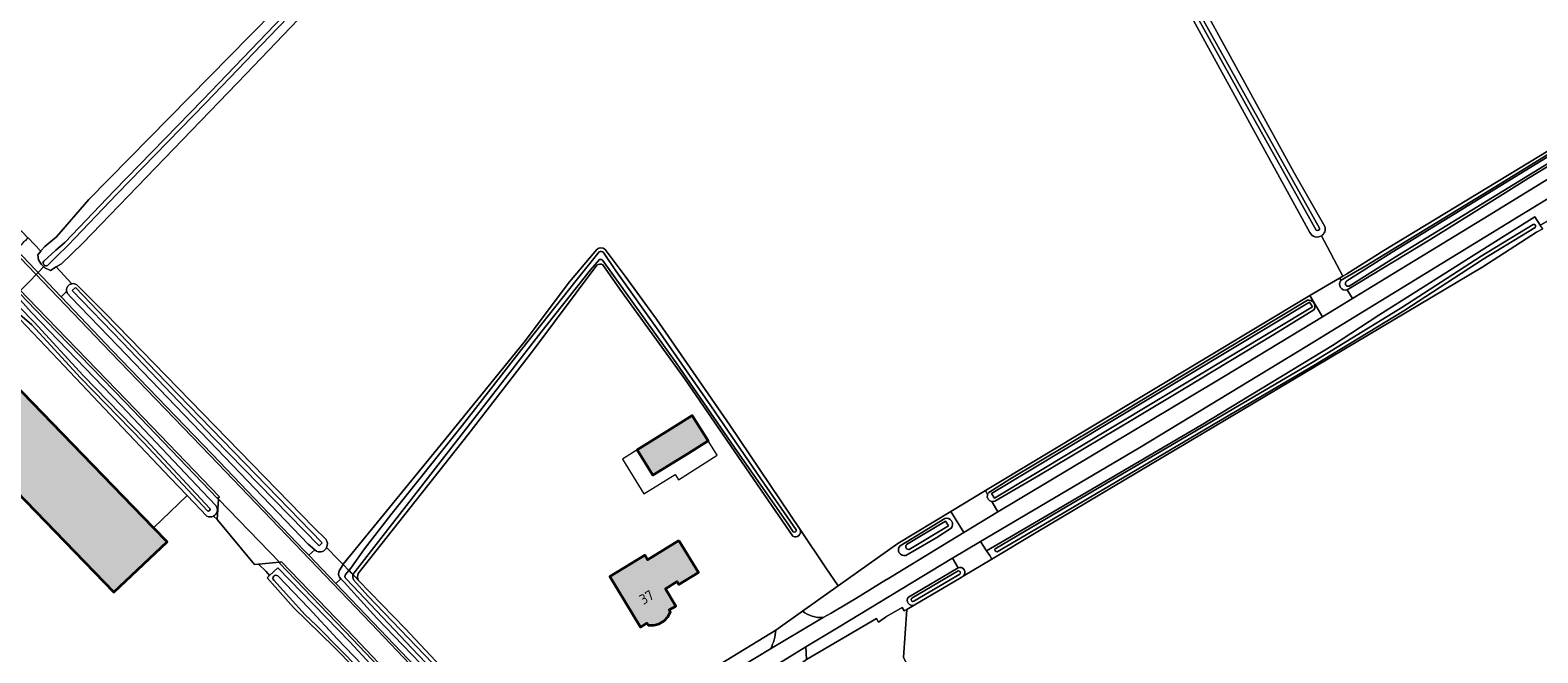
# Model space of a CAD drawing. Header units: metres. Extents: x 200031 to 204075, y 460125 to 464703.
# Tile 8 of 178: x 200361 to 200628, y 462342 to 462452. Entities that reach past the tile are written whole.
import ezdxf
from ezdxf.enums import TextEntityAlignment as Align

# ---------------------------------------------------------------- set-up
doc = ezdxf.new("R2010")
doc.units = ezdxf.units.M
doc.header["$LTSCALE"] = 2
for name, color, linetype, lineweight in [('B-WE-GR-BOS_LOOF-GV', 253, 'Continuous', 13), ('B-WE-GR-BOUWLAND-GV', 253, 'Continuous', 13), ('B-WE-GR-GRAS-GV', 253, 'Continuous', 13), ('B-WE-KW-KUNSTWERK_DUIKER-G', 253, 'Continuous', 18), ('B-WE-OG-BEBOUWING-GV', 253, 'Continuous', 35), ('B-WE-OG-BEBOUWING-T18', 253, 'Continuous', 18), ('B-WE-OG-BEBOUWING_LUIFEL-GV', 253, 'Continuous', 18), ('B-WE-OG-TERREIN_CULTUURSCHEIDING-GV', 253, 'Continuous', 18), ('B-WE-OG-TERREIN_ERF-GV', 253, 'Continuous', 18), ('B-WE-OG-WATER_SLOOT-GV', 253, 'Continuous', 18), ('B-WE-VH-ONVERHARD-GV', 253, 'Continuous', 18), ('B-WE-VH-VERHARDING_ASFALT-GV', 253, 'Continuous', 18), ('B-WE-VH-VERHARDING_BETON-A', 254, 'Continuous', 25), ('B-WE-VH-VERHARDING_HALFVERHARDING-GV', 253, 'Continuous', 18), ('B-WE-VH-VERHARDING_OPEN-GV', 253, 'Continuous', 18)]:
    doc.layers.add(name, color=color, linetype=linetype, lineweight=lineweight)
doc.styles.add('NLCS-ISO-M1000-T18', font='NLCS-ISO.ttf', dxfattribs={"height": 1.8})

msp = doc.modelspace()

# ---------------------------------------------------------------- hatches: boundary and pattern name
at = {"layer": 'B-WE-VH-VERHARDING_BETON-A'}
h = msp.add_hatch(color=256, dxfattribs=at)
h.dxf.hatch_style = 1
h.paths.add_polyline_path([(200382.917, 462363.775), (200343.43, 462404.487), (200334.136, 462395.47), (200375.869, 462352.373), (200385.294, 462361.324)])
h = msp.add_hatch(color=256, dxfattribs=at)
h.dxf.hatch_style = 1
h.paths.add_polyline_path([(200477.763, 462377.005), (200481.315, 462379.203), (200478.463, 462383.731), (200474.94, 462381.528), (200468.681, 462377.656), (200471.504, 462373.133)])
h = msp.add_hatch(color=256, dxfattribs=at)
h.dxf.hatch_style = 1
h.paths.add_polyline_path([(200476.107, 462361.571), (200470.531, 462358.153), (200470.055, 462358.929), (200463.874, 462355.14), (200469.306, 462346.185), (200470.434, 462346.869), (200470.646, 462346.541), (200471.638, 462346.512), (200472.605, 462346.794), (200473.472, 462347.313), (200474.157, 462348.028), (200474.608, 462348.908), (200474.4, 462349.243), (200475.531, 462349.923), (200473.701, 462352.963), (200475.82, 462354.252), (200476.116, 462353.765), (200479.595, 462355.88)])

# ---------------------------------------------------------------- linework, layer by layer
at = {"layer": 'B-WE-GR-BOS_LOOF-GV', "flags": 128}
msp.add_lwpolyline([(200388.893, 462369.522), (200385.868, 462372.679), (200374.188, 462384.983), (200366.009, 462393.652), (200359.248, 462400.761), (200347.072, 462409.188), (200345.761, 462408.046), (200343.43, 462404.487), (200382.917, 462363.775)], close=True, dxfattribs=at)
at = {"layer": 'B-WE-GR-BOUWLAND-GV', "flags": 128}
for points in [[(200284.259, 462545.016), (200283.947, 462545.509), (200253.864, 462525.845), (200256.479, 462523.108), (200264.094, 462515.138), (200334.517, 462442.636), (200345.534, 462431.068), (200345.85, 462430.737), (200348.863, 462427.573), (200348.867, 462427.569), (200360.551, 462415.301), (200360.636, 462415.212), (200362.884, 462412.872), (200362.96, 462412.963)], [(200362.96, 462412.963), (200363.59, 462413.713), (200365.671, 462415.403), (200371.434, 462422.053), (200399.956, 462451.036), (200418.199, 462469.569), (200412.911, 462475.445)]]:
    msp.add_lwpolyline(points, dxfattribs=at)
at = {"layer": 'B-WE-GR-GRAS-GV', "flags": 128}
for points in [[(200590.101, 462415.599), (200593.912, 462408.462), (200594.522, 462408.819), (200594.602, 462408.872), (200601.164, 462412.966), (200647.007, 462440.755), (200652.506, 462444.42), (200659.412, 462448.695), (200641.077, 462480.685), (200675.448, 462501.041), (200678.433, 462495.986), (200717.992, 462524.55), (200708.549, 462551.913), (200713.247, 462577.042), (200714.71, 462580.009), (200717.726, 462581.303), (200738.277, 462594.149), (200756.747, 462609.151), (200768.751, 462620.888), (200768.431, 462621.3)], [(200536.998, 462511.659), (200529.791, 462524.465), (200509.385, 462505.501), (200478.297, 462475.718), (200473.799, 462471.388), (200472.081, 462469.958), (200470.238, 462469.283), (200467.741, 462468.942), (200440.826, 462468.729), (200440.567, 462469.093), (200440.606, 462469.847), (200440.679, 462470.798), (200422.607, 462470.895), (200422.919, 462470.316), (200422.93, 462470.064), (200422.975, 462469.068), (200399.312, 462444.346), (200370.355, 462414.283), (200366.585, 462410.637), (200365.641, 462410.071), (200368.43, 462407.099)], [(200588.04, 462416.173), (200536.484, 462510.157)], [(200538.554, 462511.348), (200553.85, 462484.044), (200585.23, 462426.753), (200590.701, 462417.241)], [(200629.34, 462416.814), (200628.24, 462416.27), (200618.738, 462410.077), (200539.497, 462362.986), (200531.603, 462358.265), (200526.531, 462355.231), (200526.174, 462355.018), (200517.821, 462350.096), (200516.524, 462349.332), (200515.916, 462340.797), (200527.67, 462318.906), (200529.372, 462316.286), (200528.981, 462315.058), (200478.943, 462284.666), (200487.578, 462273.515), (200500.126, 462257.034), (200512.186, 462242.032)], [(200530.475, 462370.402), (200588.022, 462405.014), (200593.302, 462408.105), (200593.912, 462408.462), (200590.101, 462415.599)], [(200413.606, 462360.32), (200415.662, 462358.203), (200416.52, 462357.32), (200416.525, 462357.315), (200416.53, 462357.31), (200416.559, 462357.358), (200434.28, 462379.062), (200448.675, 462396.713), (200456.669, 462407.434), (200461.512, 462413.193)], [(200463.022, 462413.187), (200466.565, 462408.459), (200472.126, 462400.791), (200485.108, 462382.005), (200497.594, 462363.498), (200502.192, 462356.683), (200504.341, 462353.526), (200514.918, 462361.046), (200524.314, 462366.697), (200530.475, 462370.402)], [(200369.269, 462406.91), (200374.385, 462401.798), (200389.42, 462386.367), (200411.396, 462363.783), (200413.477, 462361.768)]]:
    msp.add_lwpolyline(points, dxfattribs=at)
at = {"layer": 'B-WE-GR-GRAS-GV'}
for points in [[(200590.101, 462415.599, -0.4459816), (200588.04, 462416.173)], [(200590.701, 462417.241, -0.3387751), (200590.101, 462415.599)], [(200461.512, 462413.193, -0.3642299), (200463.022, 462413.187)], [(200368.43, 462407.099, -0.193332), (200369.269, 462406.91)], [(200413.477, 462361.768, -0.2798137), (200413.606, 462360.32)]]:
    msp.add_lwpolyline(points, format="xyb", dxfattribs=at)
at = {"layer": 'B-WE-KW-KUNSTWERK_DUIKER-G', "flags": 128}
msp.add_lwpolyline([(200357.922, 462404.497), (200360.812, 462407.438), (200363.702, 462410.38)], dxfattribs=at)
at = {"layer": 'B-WE-OG-BEBOUWING-GV', "flags": 128}
for points in [[(200382.917, 462363.775), (200343.43, 462404.487), (200334.136, 462395.47), (200375.869, 462352.373), (200385.294, 462361.324)], [(200477.763, 462377.005), (200481.315, 462379.203), (200478.463, 462383.731), (200474.94, 462381.528), (200468.681, 462377.656), (200471.504, 462373.133)], [(200476.107, 462361.571), (200470.531, 462358.153), (200470.055, 462358.929), (200463.874, 462355.14), (200469.306, 462346.185), (200470.434, 462346.869), (200470.646, 462346.541), (200471.638, 462346.512), (200472.605, 462346.794), (200473.472, 462347.313), (200474.157, 462348.028), (200474.608, 462348.908), (200474.4, 462349.243), (200475.531, 462349.923), (200473.701, 462352.963), (200475.82, 462354.252), (200476.116, 462353.765), (200479.595, 462355.88)]]:
    msp.add_lwpolyline(points, close=True, dxfattribs=at)
at = {"layer": 'B-WE-OG-BEBOUWING_LUIFEL-GV', "flags": 128}
msp.add_lwpolyline([(200477.763, 462377.005), (200471.504, 462373.133), (200468.681, 462377.656), (200466.079, 462375.983), (200469.891, 462369.851), (200475.445, 462373.259), (200476.034, 462372.306), (200482.91, 462376.672), (200481.315, 462379.203)], close=True, dxfattribs=at)
at = {"layer": 'B-WE-OG-TERREIN_CULTUURSCHEIDING-GV', "flags": 128}
msp.add_lwpolyline([(200529.628, 462361.364), (200530.671, 462359.718), (200535.727, 462362.658), (200568.763, 462382.02), (200592.051, 462396.11), (200600.299, 462401.492), (200619.536, 462413.687), (200627.938, 462418.941), (200628.873, 462417.483), (200631.506, 462419.043), (200639.064, 462423.945), (200665.178, 462440.342), (200667.055, 462441.503), (200669.44, 462442.979), (200672.356, 462444.57), (200671.771, 462444.882), (200669.854, 462445.074), (200667.861, 462443.774), (200667.19, 462444.804), (200659.74, 462440.175), (200626.507, 462419.886), (200625.935, 462419.537), (200586.161, 462395.205), (200557.865, 462378.069)], close=True, dxfattribs=at)
for points in [[(200652.904, 462441.912), (200642.334, 462435.237), (200626.813, 462425.827), (200621.743, 462422.648), (200609.49, 462415.017), (200594.652, 462406.014), (200595.596, 462404.487), (200618.773, 462418.577), (200654.77, 462440.706), (200652.506, 462444.42), (200647.007, 462440.755), (200601.164, 462412.966), (200594.602, 462408.872), (200594.522, 462408.819), (200593.912, 462408.462), (200593.302, 462408.105), (200593.566, 462407.699), (200597.983, 462410.293), (200619.935, 462423.7), (200640.264, 462436.173), (200651.927, 462443.596)], [(200393.54, 462365.871), (200394.205, 462365.251), (200394.439, 462368.905), (200394.326, 462369.057), (200394.276, 462369.018), (200377.786, 462386.157), (200361.928, 462402.526), (200352.502, 462412.308), (200349.663, 462411.445)], [(200351.659, 462410.657), (200355.017, 462407.952), (200358.247, 462405.35), (200361.279, 462401.986), (200377.143, 462385.516), (200391.603, 462370.273), (200393.939, 462367.774)], [(200367.487, 462405.724), (200366.495, 462404.776), (200375.563, 462395.245), (200393.28, 462376.857), (200409.554, 462359.863), (200410.453, 462358.924), (200411.524, 462359.894)], [(200411.524, 462359.894), (200410.322, 462360.896), (200394.194, 462377.726), (200376.586, 462396.1), (200368.201, 462404.704), (200367.646, 462405.337)], [(200531.63, 462368.449), (200532.704, 462366.632), (200536.03, 462368.659), (200572.997, 462390.748), (200590.258, 462401.242), (200588.022, 462405.014), (200530.475, 462370.402), (200530.87, 462369.734)], [(200531.098, 462370.092), (200534.837, 462372.453), (200555.37, 462384.714), (200572.918, 462395.324), (200587.589, 462404.158)], [(200588.766, 462402.478), (200581.631, 462398.094), (200565.787, 462388.542), (200556.616, 462383.019), (200539.942, 462373.095), (200532.129, 462368.502)], [(200501.687, 462347.883), (200503.086, 462348.69), (200506.158, 462350.515), (200507.47, 462351.294), (200512.946, 462354.624), (200513.006, 462354.645), (200522.875, 462360.64), (200526.653, 462362.943), (200524.314, 462366.697), (200514.918, 462361.046), (200504.341, 462353.526), (200498.012, 462349.026)], [(200515.33, 462360.608), (200523.249, 462365.469)], [(200524.407, 462363.74), (200521.857, 462362.091), (200516.341, 462358.911)], [(200430.759, 462330.855), (200418.225, 462344.056), (200405.252, 462357.532), (200405.322, 462357.619), (200405.248, 462357.725), (200401.522, 462357.38), (200402.857, 462356.028), (200403.474, 462355.345), (200404.969, 462356.695), (200417.696, 462343.609), (200430.069, 462330.232)], [(200516.813, 462351.507), (200525.631, 462356.727), (200524.652, 462358.42), (200524.527, 462358.346), (200504.541, 462346.23), (200498.641, 462342.681), (200498.74, 462340.46)], [(200469.1, 462329.821), (200464.308, 462326.963), (200453.963, 462320.67), (200451.339, 462320.066), (200449.177, 462320.349), (200447.551, 462321.55), (200436.398, 462333.342), (200422.52, 462347.767), (200416.697, 462354.138), (200416.103, 462354.778), (200415.24, 462353.928), (200421.785, 462347.097), (200435.495, 462332.682), (200446.75, 462320.751), (200448.788, 462319.427), (200451.395, 462319.174), (200454.291, 462319.968), (200456.809, 462321.376), (200457.001, 462321.041), (200469.208, 462328.487), (200483.236, 462336.919), (200487.246, 462339.293), (200492.379, 462342.354)], [(200498.74, 462340.46), (200511.126, 462347.721), (200511.537, 462347.096), (200512.952, 462348.059), (200515.691, 462349.68), (200516.07, 462349.064), (200516.524, 462349.332), (200517.821, 462350.096)], [(200493.278, 462345.66), (200483.393, 462339.641)]]:
    msp.add_lwpolyline(points, dxfattribs=at)
at = {"layer": 'B-WE-OG-TERREIN_CULTUURSCHEIDING-GV'}
for points in [[(200367.646, 462405.337, -0.0910027), (200367.487, 462405.724)], [(200587.589, 462404.158, -0.659052), (200588.766, 462402.478)], [(200530.87, 462369.734, -0.1113183), (200531.098, 462370.092)], [(200393.939, 462367.774, -0.4789284), (200393.54, 462365.871)], [(200532.129, 462368.502, -0.1330004), (200531.63, 462368.449)], [(200523.249, 462365.469, -0.7370364), (200524.407, 462363.74)], [(200516.341, 462358.911, -0.7522103), (200515.33, 462360.608)], [(200517.821, 462350.096, -0.746469), (200516.813, 462351.507)], [(200498.012, 462349.026, 0.1796315), (200501.687, 462347.883)], [(200492.379, 462342.354, 0.0981241), (200493.278, 462345.66)]]:
    msp.add_lwpolyline(points, format="xyb", dxfattribs=at)
at = {"layer": 'B-WE-OG-TERREIN_ERF-GV', "flags": 128}
for points in [[(200392.374, 462365.89), (200388.893, 462369.522), (200382.917, 462363.775), (200385.294, 462361.324), (200375.869, 462352.373), (200334.136, 462395.47), (200343.43, 462404.487), (200345.761, 462408.046), (200337.304, 462417.554), (200335.967, 462416.33), (200277.191, 462475.967), (200272.938, 462472.941), (200268.614, 462469.865), (200257.211, 462461.75), (200244.78, 462452.727)], [(200461.522, 462410.387), (200450.351, 462395.405), (200438.681, 462380.324), (200419.215, 462355.726)], [(200490.685, 462370.493), (200477.077, 462390.3), (200465.641, 462406.111), (200462.612, 462410.451)], [(200496.308, 462362.323), (200490.685, 462370.493)], [(200434.173, 462322.611), (200425.51, 462331.887), (200414.926, 462342.633), (200407.737, 462349.688), (200403.056, 462354.94), (200403.474, 462355.345), (200402.857, 462356.028), (200401.522, 462357.38), (200400.785, 462357.312), (200394.205, 462365.251), (200393.54, 462365.871)], [(200469.137, 462331.018), (200483.393, 462339.641), (200493.278, 462345.66), (200498.012, 462349.026), (200504.341, 462353.526), (200502.192, 462356.683), (200497.594, 462363.498)], [(200419.28, 462354.479), (200427.559, 462345.956), (200448.37, 462323.796), (200449.842, 462322.628), (200450.153, 462322.532)], [(200460.737, 462308.036), (200477.06, 462287.098), (200478.943, 462284.666), (200528.981, 462315.058), (200529.372, 462316.286), (200527.67, 462318.906), (200515.916, 462340.797), (200516.524, 462349.332), (200516.07, 462349.064), (200515.691, 462349.68), (200512.952, 462348.059), (200511.537, 462347.096), (200511.126, 462347.721), (200498.74, 462340.46), (200496.999, 462339.171)]]:
    msp.add_lwpolyline(points, dxfattribs=at)
at = {"layer": 'B-WE-OG-TERREIN_ERF-GV'}
for points in [[(200462.612, 462410.451, 0.3028947), (200461.522, 462410.387)], [(200393.54, 462365.871, -0.2478193), (200392.374, 462365.89)], [(200497.594, 462363.498, -0.7165167), (200496.308, 462362.323)], [(200419.215, 462355.726, 0.2172748), (200419.28, 462354.479)]]:
    msp.add_lwpolyline(points, format="xyb", dxfattribs=at)
at = {"layer": 'B-WE-OG-TERREIN_ERF-GV', "flags": 128}
for points in [[(200468.681, 462377.656), (200474.94, 462381.528), (200478.463, 462383.731), (200481.315, 462379.203), (200477.763, 462377.005), (200471.504, 462373.133)], [(200470.055, 462358.929), (200470.531, 462358.153), (200476.107, 462361.571), (200479.595, 462355.88), (200476.116, 462353.765), (200475.82, 462354.252), (200473.701, 462352.963), (200475.531, 462349.923), (200474.4, 462349.243), (200474.608, 462348.908), (200474.157, 462348.028), (200473.472, 462347.313), (200472.605, 462346.794), (200471.638, 462346.512), (200470.646, 462346.541), (200470.434, 462346.869), (200469.306, 462346.185), (200463.874, 462355.14)]]:
    msp.add_lwpolyline(points, close=True, dxfattribs=at)
at = {"layer": 'B-WE-OG-WATER_SLOOT-GV', "flags": 128}
for points in [[(200536.484, 462510.157), (200588.04, 462416.173)], [(200589.18, 462416.607), (200576.295, 462439.551), (200564.337, 462461.151), (200553.314, 462481.096), (200541.597, 462502.731), (200537.189, 462510.573)], [(200537.189, 462510.573), (200541.597, 462502.731), (200553.314, 462481.096), (200564.337, 462461.151), (200576.295, 462439.551), (200589.18, 462416.607)], [(200537.777, 462510.903), (200542.187, 462503.057), (200553.905, 462481.419), (200564.927, 462461.478), (200576.884, 462439.88), (200589.768, 462416.937)], [(200589.768, 462416.937), (200576.884, 462439.88), (200564.927, 462461.478), (200553.905, 462481.419), (200542.187, 462503.057), (200537.777, 462510.903)], [(200590.701, 462417.241), (200585.23, 462426.753), (200553.85, 462484.044), (200538.554, 462511.348)], [(200418.199, 462469.569), (200399.956, 462451.036), (200371.434, 462422.053), (200365.671, 462415.403), (200363.59, 462413.713), (200362.96, 462412.963), (200362.884, 462412.872), (200362.364, 462412.246), (200362.488, 462411.326), (200362.941, 462410.568), (200363.593, 462409.939), (200364.639, 462409.471), (200365.641, 462410.071), (200366.585, 462410.637), (200370.355, 462414.283), (200399.312, 462444.346), (200422.975, 462469.068)], [(200363.415, 462411.073), (200365.594, 462413.02), (200367.166, 462414.408), (200375.945, 462423.57), (200391.631, 462439.689), (200404.41, 462452.994), (200421.346, 462470.409)], [(200421.346, 462470.409), (200404.41, 462452.994), (200391.631, 462439.689), (200375.945, 462423.57), (200367.166, 462414.408), (200365.594, 462413.02), (200363.415, 462411.073)], [(200364.1, 462410.353), (200365.615, 462411.866), (200367.698, 462413.899), (200376.474, 462423.059), (200392.16, 462439.178), (200404.939, 462452.483), (200421.873, 462469.896)], [(200421.873, 462469.896), (200404.939, 462452.483), (200392.16, 462439.178), (200376.474, 462423.059), (200367.698, 462413.899)], [(200651.927, 462443.596), (200640.264, 462436.173), (200619.935, 462423.7), (200597.983, 462410.293), (200593.566, 462407.699), (200593.46, 462407.637)], [(200594.524, 462407.543), (200595.057, 462407.898), (200602.63, 462412.667), (200651.844, 462442.818)], [(200651.844, 462442.818), (200602.63, 462412.667), (200595.057, 462407.898), (200594.524, 462407.543)], [(200594.606, 462405.986), (200594.652, 462406.014), (200609.49, 462415.017), (200621.743, 462422.648), (200626.813, 462425.827), (200642.334, 462435.237), (200652.904, 462441.912)], [(200652.366, 462441.965), (200603.158, 462411.818), (200594.997, 462406.679)], [(200594.997, 462406.679), (200603.158, 462411.818), (200652.366, 462441.965)], [(200532.223, 462360.104), (200544.945, 462367.561), (200571.53, 462383.194), (200588.435, 462393.142), (200604.348, 462402.856), (200618.427, 462411.964), (200627.657, 462417.614)], [(200627.657, 462417.614), (200618.427, 462411.964), (200604.348, 462402.856), (200588.435, 462393.142), (200571.53, 462383.194), (200544.945, 462367.561), (200532.223, 462360.104)], [(200627.991, 462417.069), (200618.768, 462411.423), (200604.688, 462402.316), (200588.763, 462392.595), (200571.854, 462382.643), (200545.268, 462367.011), (200532.546, 462359.553)], [(200532.546, 462359.553), (200545.268, 462367.011), (200571.854, 462382.643), (200588.763, 462392.595), (200604.688, 462402.316), (200618.768, 462411.423), (200627.991, 462417.069)], [(200367.698, 462413.899), (200365.615, 462411.866), (200364.1, 462410.353)], [(200461.512, 462413.193), (200456.669, 462407.434), (200448.675, 462396.713), (200434.28, 462379.062), (200416.559, 462357.358), (200416.53, 462357.31), (200417.565, 462356.245), (200417.877, 462356.624), (200420.331, 462360.079), (200425.02, 462366.127), (200437.687, 462381.999), (200448.205, 462395.444), (200457.879, 462407.663), (200461.964, 462412.729)], [(200497.594, 462363.498), (200485.108, 462382.005), (200472.126, 462400.791), (200466.565, 462408.459), (200463.022, 462413.187)], [(200349.663, 462411.445), (200347.072, 462409.188), (200359.248, 462400.761), (200366.009, 462393.652)], [(200393.939, 462367.774), (200391.603, 462370.273), (200377.143, 462385.516), (200361.279, 462401.986), (200358.247, 462405.35), (200355.017, 462407.952), (200351.659, 462410.657)], [(200461.964, 462412.729), (200457.879, 462407.663), (200448.205, 462395.444), (200437.687, 462381.999), (200425.02, 462366.127), (200420.331, 462360.079), (200417.877, 462356.624), (200417.565, 462356.245), (200417.586, 462356.223), (200418.015, 462355.781), (200418.273, 462355.516), (200442.445, 462386.621), (200451.613, 462398.461), (200460.437, 462409.577), (200462.039, 462411.378)], [(200462.039, 462411.378), (200460.437, 462409.577), (200451.613, 462398.461), (200442.445, 462386.621), (200418.273, 462355.516), (200418.684, 462355.093), (200419.28, 462354.479)], [(200419.215, 462355.726), (200438.681, 462380.324), (200450.351, 462395.405), (200461.522, 462410.387)], [(200496.388, 462363.07), (200495.611, 462364.244), (200485.954, 462378.036), (200475.644, 462393.061), (200462.558, 462411.283)], [(200462.558, 462411.283), (200475.644, 462393.061), (200485.954, 462378.036), (200495.611, 462364.244), (200496.388, 462363.07)], [(200462.612, 462410.451), (200465.641, 462406.111), (200477.077, 462390.3), (200490.685, 462370.493), (200496.308, 462362.323)], [(200462.705, 462412.654), (200464.916, 462409.401), (200472.409, 462398.86), (200481.764, 462385.467), (200490.627, 462372.505), (200496.929, 462363.438)], [(200496.929, 462363.438), (200490.627, 462372.505), (200481.764, 462385.467), (200472.409, 462398.86), (200464.916, 462409.401), (200462.705, 462412.654)], [(200392.445, 462366.831), (200381.117, 462378.963), (200369.969, 462390.421), (200361.329, 462399.8), (200357.503, 462403.08), (200355.238, 462404.771), (200349.126, 462409.239)], [(200349.126, 462409.239), (200355.238, 462404.771), (200357.503, 462403.08), (200361.329, 462399.8)], [(200349.88, 462409.947), (200354.167, 462406.645), (200357.472, 462404.344), (200359.136, 462402.929), (200361.714, 462400.283), (200370.412, 462390.841), (200381.558, 462379.384), (200392.891, 462367.247)], [(200392.891, 462367.247), (200381.558, 462379.384), (200370.412, 462390.841), (200361.714, 462400.283), (200359.136, 462402.929), (200357.472, 462404.344), (200354.167, 462406.645), (200349.88, 462409.947)], [(200367.646, 462405.337), (200368.201, 462404.704), (200376.586, 462396.1), (200394.194, 462377.726), (200410.322, 462360.896), (200411.524, 462359.894)], [(200413.477, 462361.768), (200411.396, 462363.783), (200389.42, 462386.367), (200374.385, 462401.798), (200369.269, 462406.91)], [(200587.589, 462404.158), (200572.918, 462395.324), (200555.37, 462384.714), (200534.837, 462372.453), (200531.098, 462370.092)], [(200532.129, 462368.502), (200539.942, 462373.095), (200556.616, 462383.019), (200565.787, 462388.542), (200581.631, 462398.094), (200588.766, 462402.478)], [(200361.329, 462399.8), (200369.969, 462390.421), (200381.117, 462378.963), (200392.445, 462366.831)], [(200366.009, 462393.652), (200374.188, 462384.983), (200385.868, 462372.679), (200388.893, 462369.522), (200392.374, 462365.89)], [(200523.249, 462365.469), (200515.33, 462360.608)], [(200516.49, 462360.836), (200523.405, 462364.995), (200523.923, 462364.14), (200516.972, 462359.96)], [(200523.923, 462364.14), (200523.405, 462364.995), (200516.49, 462360.836)], [(200516.341, 462358.911), (200521.857, 462362.091), (200524.407, 462363.74)], [(200516.972, 462359.96), (200523.923, 462364.14)], [(200411.524, 462359.894), (200411.831, 462359.637)], [(200437.149, 462312.407), (200432.869, 462309.484), (200415.65, 462298.417), (200416.106, 462297.717), (200433.148, 462308.429), (200437.879, 462311.643), (200439.62, 462314.332), (200440.179, 462317.195), (200439.61, 462319.591), (200438.627, 462321.04), (200430.069, 462330.232), (200417.696, 462343.609), (200404.969, 462356.695), (200403.474, 462355.345), (200403.056, 462354.94), (200407.737, 462349.688), (200414.926, 462342.633), (200425.51, 462331.887), (200434.173, 462322.611), (200436.996, 462319.557)], [(200416.947, 462355.497), (200417.565, 462356.245), (200416.53, 462357.31), (200415.827, 462356.165)], [(200525.631, 462356.727), (200516.813, 462351.507)], [(200436.348, 462313.172), (200434.628, 462311.884), (200421.216, 462303.456), (200414.977, 462299.479), (200415.347, 462298.882), (200436.271, 462312.378), (200437.827, 462314.03), (200438.731, 462315.747), (200438.684, 462317.541), (200438.595, 462318.484), (200438.097, 462319.523), (200437.788, 462320.01), (200436.546, 462321.319), (200435.355, 462322.508), (200430.769, 462327.195), (200425.69, 462332.374), (200416.021, 462342.192), (200412.005, 462346.308), (200411.771, 462346.507), (200409.799, 462348.345), (200404.212, 462354.529)], [(200404.212, 462354.529), (200409.799, 462348.345), (200411.771, 462346.507), (200412.005, 462346.308), (200416.021, 462342.192), (200425.69, 462332.374), (200430.769, 462327.195), (200435.355, 462322.508), (200436.546, 462321.319), (200437.788, 462320.01), (200438.097, 462319.523), (200438.595, 462318.484), (200438.684, 462317.541), (200438.731, 462315.747), (200437.827, 462314.03), (200436.271, 462312.378), (200415.347, 462298.882), (200415.614, 462298.472), (200415.65, 462298.417), (200432.869, 462309.484), (200437.149, 462312.407)], [(200404.931, 462355.28), (200410.424, 462349.523), (200415.483, 462344.086), (200424.266, 462334.935), (200431.387, 462327.517), (200437.332, 462321.203), (200438.576, 462319.716)], [(200438.576, 462319.716), (200437.332, 462321.203), (200431.387, 462327.517), (200424.266, 462334.935), (200415.483, 462344.086), (200410.424, 462349.523), (200404.931, 462355.28)], [(200415.878, 462355.021), (200416.103, 462354.778), (200416.697, 462354.138), (200422.52, 462347.767), (200436.398, 462333.342), (200447.551, 462321.55), (200449.177, 462320.349), (200451.339, 462320.066), (200453.963, 462320.67), (200464.308, 462326.963), (200469.1, 462329.821)], [(200417.586, 462356.223), (200417.565, 462356.245), (200416.947, 462355.497)], [(200447.857, 462322.56), (200444.017, 462326.518), (200429.849, 462341.265), (200418.238, 462353.491), (200416.968, 462354.844)], [(200416.968, 462354.844), (200418.238, 462353.491), (200429.849, 462341.265), (200444.017, 462326.518), (200447.857, 462322.56)], [(200418.251, 462355.488), (200418.273, 462355.516), (200418.015, 462355.781), (200417.586, 462356.223)], [(200450.153, 462322.532), (200449.842, 462322.628), (200448.37, 462323.796), (200427.559, 462345.956), (200419.28, 462354.479), (200418.684, 462355.093), (200418.273, 462355.516), (200418.251, 462355.488)], [(200418.378, 462354.574), (200420.932, 462351.724), (200433.834, 462338.29), (200448, 462323.388)], [(200448, 462323.388), (200433.834, 462338.29), (200420.932, 462351.724), (200418.378, 462354.574)], [(200517.438, 462351.325), (200525.629, 462356.15)], [(200525.629, 462356.15), (200517.438, 462351.325)], [(200525.955, 462355.596), (200517.763, 462350.772)], [(200517.763, 462350.772), (200525.955, 462355.596)], [(200517.821, 462350.096), (200526.174, 462355.018), (200526.531, 462355.231)]]:
    msp.add_lwpolyline(points, dxfattribs=at)
for points in [[(200627.938, 462418.941), (200619.536, 462413.687), (200600.299, 462401.492), (200592.051, 462396.11), (200568.763, 462382.02), (200535.727, 462362.658), (200530.671, 462359.718), (200531.231, 462358.887), (200531.603, 462358.265), (200539.497, 462362.986), (200618.738, 462410.077), (200628.24, 462416.27), (200629.34, 462416.814), (200628.873, 462417.483)], [(200368.476, 462405.905), (200369.046, 462406.452), (200373.023, 462402.31), (200383.365, 462391.45), (200412.815, 462361.134), (200412.268, 462360.603), (200393.626, 462379.72), (200377.414, 462396.693)], [(200369.046, 462406.452), (200368.476, 462405.905), (200377.414, 462396.693), (200393.626, 462379.72), (200412.268, 462360.603), (200412.815, 462361.134), (200383.365, 462391.45), (200373.023, 462402.31)], [(200588.491, 462402.973), (200532.094, 462369.054), (200531.539, 462369.887), (200587.962, 462403.823)], [(200531.539, 462369.887), (200532.094, 462369.054), (200588.491, 462402.973), (200587.962, 462403.823)]]:
    msp.add_lwpolyline(points, close=True, dxfattribs=at)
at = {"layer": 'B-WE-OG-WATER_SLOOT-GV'}
for points in [[(200588.04, 462416.173, 0.4459816), (200590.101, 462415.599)], [(200589.768, 462416.937, -0.698348), (200589.18, 462416.607)], [(200589.18, 462416.607, 0.698348), (200589.768, 462416.937)], [(200590.101, 462415.599, 0.3387751), (200590.701, 462417.241)], [(200627.657, 462417.614, -0.7762622), (200627.991, 462417.069)], [(200627.991, 462417.069, 0.7762622), (200627.657, 462417.614)], [(200463.022, 462413.187, 0.3642299), (200461.512, 462413.193)], [(200461.964, 462412.729, -0.3573804), (200462.705, 462412.654)], [(200462.705, 462412.654, 0.3573804), (200461.964, 462412.729)], [(200364.1, 462410.353, -0.7780464), (200363.415, 462411.073)], [(200363.415, 462411.073, 0.7780464), (200364.1, 462410.353)], [(200461.522, 462410.387, -0.3028947), (200462.612, 462410.451)], [(200462.558, 462411.283, 0.3043114), (200462.039, 462411.378)], [(200462.039, 462411.378, -0.3043114), (200462.558, 462411.283)], [(200593.46, 462407.637, 0.6802104), (200594.606, 462405.986)], [(200594.997, 462406.679, -0.8722247), (200594.524, 462407.543)], [(200594.524, 462407.543, 0.8722247), (200594.997, 462406.679)], [(200368.43, 462407.099, 0.4274238), (200367.487, 462405.724)], [(200367.487, 462405.724, 0.0910027), (200367.646, 462405.337)], [(200369.269, 462406.91, 0.193332), (200368.43, 462407.099)], [(200588.766, 462402.478, 0.659052), (200587.589, 462404.158)], [(200531.098, 462370.092, 0.1113183), (200530.87, 462369.734)], [(200393.54, 462365.871, 0.4789284), (200393.939, 462367.774)], [(200530.87, 462369.734, 0.4713264), (200531.63, 462368.449)], [(200531.63, 462368.449, 0.1330004), (200532.129, 462368.502)], [(200392.374, 462365.89, 0.2478193), (200393.54, 462365.871)], [(200392.891, 462367.247, -0.8194643), (200392.445, 462366.831)], [(200392.445, 462366.831, 0.8194643), (200392.891, 462367.247)], [(200524.407, 462363.74, 0.7370364), (200523.249, 462365.469)], [(200496.308, 462362.323, 0.7165167), (200497.594, 462363.498)], [(200496.929, 462363.438, -0.6705975), (200496.388, 462363.07)], [(200496.388, 462363.07, 0.6705975), (200496.929, 462363.438)], [(200411.831, 462359.637, 0.3916968), (200413.606, 462360.32)], [(200413.606, 462360.32, 0.2798137), (200413.477, 462361.768)], [(200515.33, 462360.608, 0.7522103), (200516.341, 462358.911)], [(200516.972, 462359.96, -0.7519092), (200516.49, 462360.836)], [(200516.49, 462360.836, 0.7519092), (200516.972, 462359.96)], [(200532.546, 462359.553, -0.5843546), (200532.223, 462360.104)], [(200532.223, 462360.104, 0.5843546), (200532.546, 462359.553)], [(200526.531, 462355.231, 0.8343807), (200525.631, 462356.727)], [(200404.212, 462354.529, -0.9169599), (200404.931, 462355.28)], [(200404.931, 462355.28, 0.9169599), (200404.212, 462354.529)], [(200415.827, 462356.165, 0.214282), (200415.878, 462355.021)], [(200416.968, 462354.844, -0.3234562), (200416.947, 462355.497)], [(200416.947, 462355.497, 0.3234562), (200416.968, 462354.844)], [(200418.251, 462355.488, 0.1022107), (200418.378, 462354.574)], [(200418.378, 462354.574, -0.1022107), (200418.251, 462355.488)], [(200419.28, 462354.479, -0.2172748), (200419.215, 462355.726)], [(200525.629, 462356.15, -0.7930585), (200525.955, 462355.596)], [(200525.955, 462355.596, 0.7930585), (200525.629, 462356.15)], [(200516.813, 462351.507, 0.746469), (200517.821, 462350.096)], [(200517.763, 462350.772, -0.8951861), (200517.438, 462351.325)], [(200517.438, 462351.325, 0.8951861), (200517.763, 462350.772)]]:
    msp.add_lwpolyline(points, format="xyb", dxfattribs=at)
at = {"layer": 'B-WE-VH-ONVERHARD-GV', "flags": 128}
for points in [[(200359.797, 462414.39), (200359.403, 462413.99), (200358.534, 462413.109), (200359.658, 462411.962), (200366.495, 462404.776), (200367.487, 462405.724)], [(200368.43, 462407.099), (200365.641, 462410.071), (200364.639, 462409.471), (200363.593, 462409.939), (200362.941, 462410.568), (200362.488, 462411.326), (200362.364, 462412.246), (200362.884, 462412.872), (200360.636, 462415.212), (200360.51, 462415.091), (200360.192, 462414.779), (200359.797, 462414.39)], [(200593.46, 462407.637), (200593.566, 462407.699), (200593.302, 462408.105), (200588.022, 462405.014), (200590.258, 462401.242), (200595.596, 462404.487), (200594.652, 462406.014)], [(200594.652, 462406.014), (200594.606, 462405.986)], [(200530.87, 462369.734), (200530.475, 462370.402), (200524.314, 462366.697), (200526.653, 462362.943), (200532.704, 462366.632), (200531.63, 462368.449)], [(200411.831, 462359.637), (200411.524, 462359.894), (200410.453, 462358.924), (200415.24, 462353.928), (200416.103, 462354.778), (200415.878, 462355.021)], [(200415.827, 462356.165), (200416.53, 462357.31), (200416.525, 462357.315), (200416.52, 462357.32), (200415.662, 462358.203), (200413.606, 462360.32)], [(200530.671, 462359.718), (200529.628, 462361.364), (200524.652, 462358.42), (200525.631, 462356.727)], [(200526.531, 462355.231), (200531.603, 462358.265), (200531.231, 462358.887), (200530.671, 462359.718)]]:
    msp.add_lwpolyline(points, dxfattribs=at)
at = {"layer": 'B-WE-VH-ONVERHARD-GV'}
for points in [[(200594.606, 462405.986, -0.6802104), (200593.46, 462407.637)], [(200367.487, 462405.724, -0.4274238), (200368.43, 462407.099)], [(200531.63, 462368.449, -0.4713264), (200530.87, 462369.734)], [(200413.606, 462360.32, -0.3916968), (200411.831, 462359.637)], [(200525.631, 462356.727, -0.8343807), (200526.531, 462355.231)], [(200415.878, 462355.021, -0.214282), (200415.827, 462356.165)]]:
    msp.add_lwpolyline(points, format="xyb", dxfattribs=at)
at = {"layer": 'B-WE-VH-VERHARDING_ASFALT-GV', "flags": 128}
for points in [[(200654.77, 462440.706), (200618.773, 462418.577), (200595.596, 462404.487), (200590.258, 462401.242), (200572.997, 462390.748), (200536.03, 462368.659), (200532.704, 462366.632), (200526.653, 462362.943), (200522.875, 462360.64), (200513.006, 462354.645), (200512.946, 462354.624), (200507.47, 462351.294), (200506.158, 462350.515), (200503.086, 462348.69), (200501.687, 462347.883), (200500.66, 462347.291), (200492.379, 462342.354), (200487.246, 462339.293)], [(200488.298, 462336.317), (200498.641, 462342.681), (200504.541, 462346.23), (200524.527, 462358.346), (200524.652, 462358.42), (200529.628, 462361.364), (200557.865, 462378.069), (200586.161, 462395.205), (200625.935, 462419.537), (200626.507, 462419.886), (200659.74, 462440.175)], [(200352.768, 462412.573), (200362.281, 462402.832), (200378.123, 462386.419), (200394.589, 462369.297), (200394.326, 462369.057), (200394.439, 462368.905), (200405.248, 462357.725), (200405.322, 462357.619), (200405.547, 462357.824), (200418.56, 462344.32), (200431.044, 462331.15)], [(200435.2, 462332.428), (200421.49, 462346.819), (200409.212, 462359.64), (200392.934, 462376.61), (200375.262, 462394.958), (200359.289, 462411.654)]]:
    msp.add_lwpolyline(points, dxfattribs=at)
at = {"layer": 'B-WE-VH-VERHARDING_HALFVERHARDING-GV', "flags": 128}
for points in [[(200352.502, 462412.308), (200361.928, 462402.526), (200377.786, 462386.157), (200394.276, 462369.018), (200394.326, 462369.057), (200394.589, 462369.297), (200378.123, 462386.419), (200362.281, 462402.832), (200352.768, 462412.573), (200352.608, 462412.424)], [(200437.111, 462309.003), (200438.474, 462309.953), (200439.153, 462310.753), (200440.521, 462313.849), (200441.234, 462317.038), (200440.885, 462320.063), (200439.601, 462321.943), (200431.044, 462331.15), (200418.56, 462344.32), (200405.547, 462357.824), (200405.322, 462357.619), (200405.252, 462357.532), (200418.225, 462344.056), (200430.759, 462330.855), (200439.299, 462321.664), (200440.481, 462319.896), (200440.805, 462317.127), (200440.163, 462314.034), (200438.868, 462311.123), (200438.168, 462310.258), (200436.938, 462309.353)]]:
    msp.add_lwpolyline(points, close=True, dxfattribs=at)
for points in [[(200359.289, 462411.654), (200375.262, 462394.958), (200392.934, 462376.61), (200409.212, 462359.64), (200421.49, 462346.819), (200435.2, 462332.428)], [(200435.495, 462332.682), (200421.785, 462347.097), (200415.24, 462353.928), (200410.453, 462358.924), (200409.554, 462359.863), (200393.28, 462376.857), (200375.563, 462395.245), (200366.495, 462404.776), (200359.658, 462411.962)]]:
    msp.add_lwpolyline(points, dxfattribs=at)
at = {"layer": 'B-WE-VH-VERHARDING_OPEN-GV', "flags": 128}
for points in [[(200394.439, 462368.905), (200394.205, 462365.251), (200400.785, 462357.312), (200401.522, 462357.38), (200405.248, 462357.725)], [(200498.74, 462340.46), (200498.641, 462342.681), (200488.298, 462336.317), (200489.896, 462334.719), (200496.999, 462339.171)]]:
    msp.add_lwpolyline(points, close=True, dxfattribs=at)
for points in [[(200498.012, 462349.026), (200493.278, 462345.66)], [(200492.379, 462342.354), (200500.66, 462347.291), (200501.687, 462347.883)]]:
    msp.add_lwpolyline(points, dxfattribs=at)
at = {"layer": 'B-WE-VH-VERHARDING_OPEN-GV'}
for points in [[(200501.687, 462347.883, -0.1796315), (200498.012, 462349.026)], [(200493.278, 462345.66, -0.0981241), (200492.379, 462342.354)]]:
    msp.add_lwpolyline(points, format="xyb", dxfattribs=at)

# ---------------------------------------------------------------- texts
at = {"layer": 'B-WE-OG-BEBOUWING-T18', "style": 'NLCS-ISO-M1000-T18'}
msp.add_text('37', height=1.8, rotation=31, dxfattribs=at).set_placement((200470.359, 462351.483), align=Align.MIDDLE)

doc.saveas('drawing.dxf')
